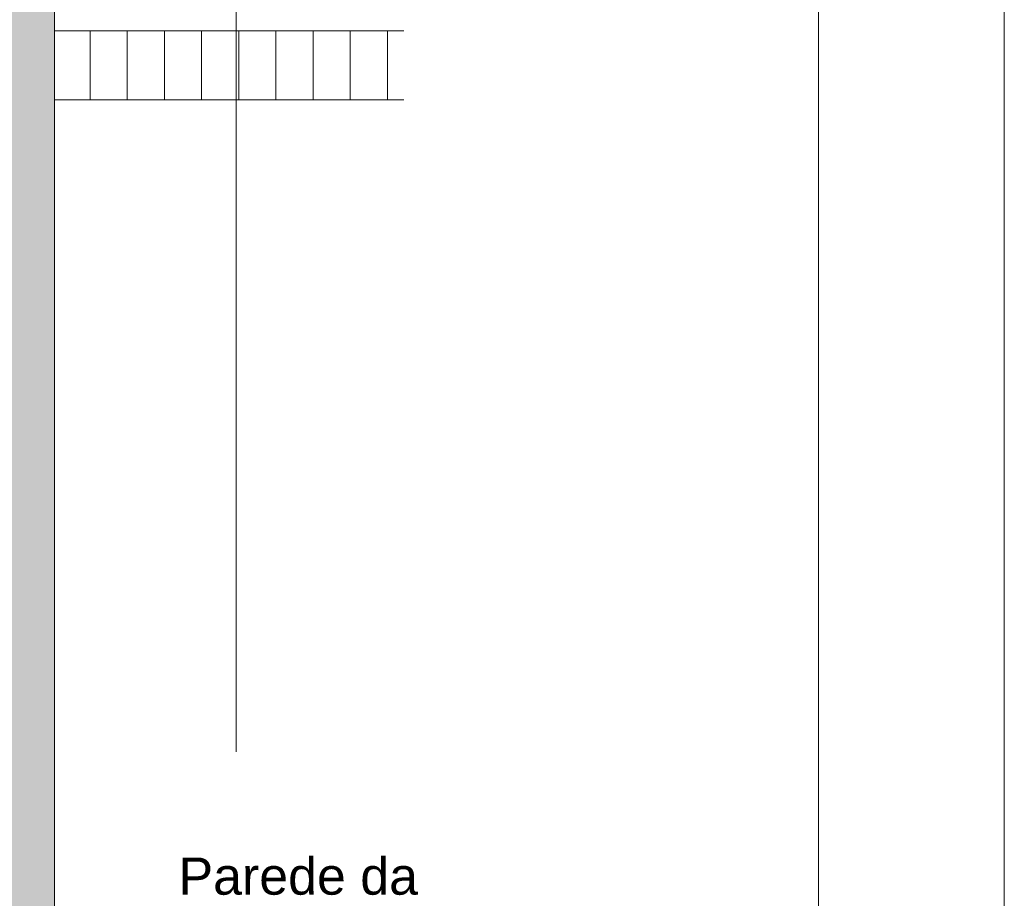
# Model space of a CAD drawing. Header units: millimetres. Extents: x 0 to 1917, y 0 to 847.
# Tile 166 of 230: x 1048 to 1101, y 525 to 573. Entities that reach past the tile are written whole.
import ezdxf
from ezdxf.xclip import XClip

# ---------------------------------------------------------------- set-up
doc = ezdxf.new("R2010")
doc.units = ezdxf.units.MM
doc.header["$MEASUREMENT"] = 0
doc.header["$XCLIPFRAME"] = 0
doc.set_wipeout_variables(frame=1)
doc.linetypes.add('Wipeout_Contour', pattern=[1000, 0, -1000])
for name, color, linetype in [('Cobertura.ARQ', 7, 'Continuous'), ('Interior - Mobiliário', 7, 'Continuous'), ('Linha & Trama.2D', 7, 'Continuous'), ('Parede.ARQ', 7, 'Continuous'), ('Rótulo.2D', 7, 'Continuous')]:
    doc.layers.add(name, color=color, linetype=linetype)
doc.styles.add('GENERATED_STYLE_1', font='arial.ttf')
doc.linetypes.add('Quebrada', pattern='A,0,[1,Realino-Vortextttttt1.Shx,S=0.15679,R=0,X=0,Y=0],-19.755572,0', length=19.755572)

# ---------------------------------------------------------------- blocks, each defined once
blk = doc.blocks.new('Desenho_10_10', base_point=(4956.119, 469.445))
at = {"color": 254, "linetype": 'Wipeout_Contour', "lineweight": 0, "ltscale": 9399.157893}
blk.add_wipeout([(935.501, 571.845), (1047.201, 571.845), (1047.201, 573.445), (1050.201, 573.445), (1050.201, 572.147), (1069.008, 572.147), (1069.008, 575.445), (935.501, 575.445)], dxfattribs=at).dxf.layer = 'Interior - Mobiliário'
at = {"color": 254, "linetype": 'Wipeout_Contour', "lineweight": 0, "ltscale": 4695.912584}
blk.add_wipeout([(1050.201, 469.445), (1069.008, 469.445), (1069.008, 539.445), (1050.201, 539.445)], dxfattribs=at).dxf.layer = 'Parede.ARQ'
at = {"layer": 'Rótulo.2D', "color": 5, "linetype": 'Continuous', "lineweight": 0, "insert": (1056.877, 523.483), "char_height": 2, "attachment_point": 4, "line_spacing_factor": 0.942792, "style": 'GENERATED_STYLE_1'}
blk.add_mtext('\\A1;Parede da \\Pescola existente\\Pno local', dxfattribs=at)
at = {"color": 254, "linetype": 'Wipeout_Contour', "lineweight": 0, "ltscale": 4782.93912}
blk.add_wipeout([(1050.201, 568.428), (1050.201, 539.445), (1069.008, 539.445), (1069.008, 568.428)], dxfattribs=at).dxf.layer = 'Cobertura.ARQ'
at = {"color": 254, "linetype": 'Wipeout_Contour', "lineweight": 0, "ltscale": 4688.414811}
blk.add_wipeout([(1047.201, 469.445), (1050.201, 469.445), (1050.201, 573.445), (1047.201, 573.445)], dxfattribs=at).dxf.layer = 'Parede.ARQ'
at = {"layer": 'Parede.ARQ', "linetype": 'Continuous', "lineweight": 0}
h = blk.add_hatch(dxfattribs=at)
h.set_pattern_fill('CONCRETO_ESTRUTURAL_000A', color=83, style=0, pattern_type=2)
h.set_pattern_definition([(0, (4956.1186, 469.445), (0, 6.235383), [0.6, -3]), (0, (4957.9186, 472.5625), (0, 6.235383), [0.6, -3]), (60, (4956.1186, 469.445), (-5.4, 3.117692), [0.6, -3]), (60, (4959.7186, 469.445), (-5.4, 3.117692), [0.6, -3]), (120, (4956.7186, 469.445), (5.4, 3.117692), [0.6, -3]), (120, (4960.3186, 469.445), (5.4, 3.117692), [0.6, -3]), (0, (4956.1186, 470.0448), (0, 1.20000005), [0, -1.20000005, 0, -1.80000007]), (45, (4956.7186, 470.0448), (-0.84852817, 0.84852817), [0, -0.90000004, 0, -1.50000006])])
h.paths.add_polyline_path([(1047.201, 469.445), (1050.201, 469.445), (1050.201, 573.445), (1047.201, 573.445)])
at = {"color": 254, "linetype": 'Wipeout_Contour', "lineweight": 0, "ltscale": 4813.328038}
blk.add_wipeout([(1069.008, 572.147), (1050.201, 572.147), (1050.201, 568.428), (1069.008, 568.428)], dxfattribs=at).dxf.layer = 'Cobertura.ARQ'
at = {"layer": 'Cobertura.ARQ', "linetype": 'Continuous', "lineweight": 0}
h = blk.add_hatch(dxfattribs=at)
h.set_pattern_fill('TELHADO_000A', color=233, style=0, pattern_type=2)
h.set_pattern_definition([(90, (4956.1186, 469.4448), (-2, 0), [])])
h.paths.add_polyline_path([(1069.008, 572.147), (1050.201, 572.147), (1050.201, 568.428), (1069.008, 568.428)])
at = {"layer": 'Cobertura.ARQ', "color": 15, "linetype": 'Continuous', "lineweight": 0}
for p, q in [((1050.201, 572.147), (1050.201, 568.428)), ((1069.008, 572.147), (1050.201, 572.147)), ((1069.008, 568.428), (1050.201, 568.428))]:
    blk.add_line(p, q, dxfattribs=at)
at = {"layer": 'Linha & Trama.2D', "color": 97, "linetype": 'Quebrada', "lineweight": 0}
blk.add_line((1059.979, 611.056), (1059.979, 533.322), dxfattribs=at)
at = {"layer": 'Parede.ARQ', "color": 7, "linetype": 'Continuous', "lineweight": 0}
for p, q in [((1050.201, 573.445), (1050.201, 572.147)), ((1050.201, 568.428), (1050.201, 469.445))]:
    blk.add_line(p, q, dxfattribs=at)

msp = doc.modelspace()

# ---------------------------------------------------------------- linework, layer by layer
at = {"layer": 'Linha & Trama.2D', "color": 7, "linetype": 'Continuous', "lineweight": 0}
for p, q in [((1101.33, 0), (1101.33, 846.966)), ((1101.33, 10), (1101.33, 846.966)), ((1091.33, 837.991), (1091.33, 10)), ((1101.33, 837.991), (1101.33, 10)), ((1101.33, 716.966), (1101.33, 0))]:
    msp.add_line(p, q, dxfattribs=at)

# ---------------------------------------------------------------- block references
at = {"color": 7, "linetype": 'Continuous', "lineweight": 0}
ref = msp.add_blockref('Desenho_10_10', (4956.119, 469.445), dxfattribs=at)
XClip(ref).set_block_clipping_path([(898.6741229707, 448.8125593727), (1077.8893971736, 612.3201938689)])

doc.saveas('drawing.dxf')
